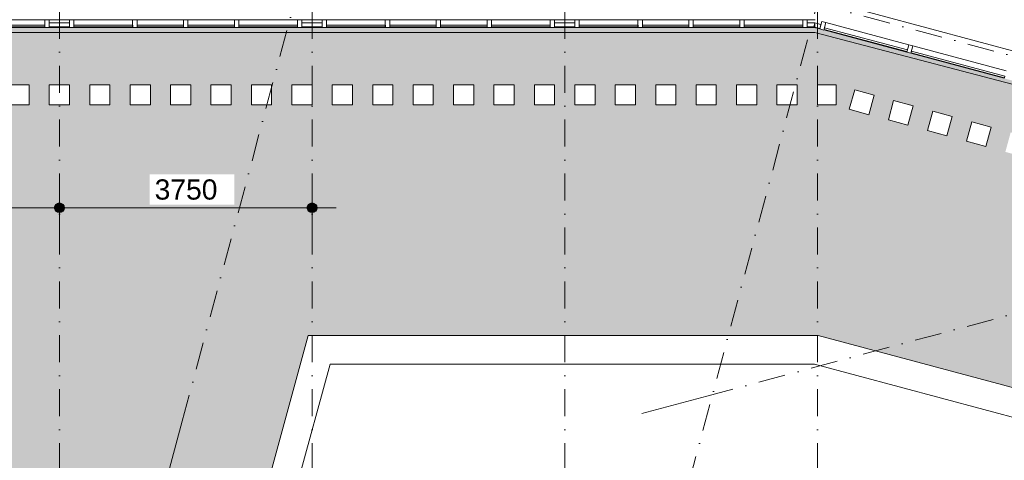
# Model space of a CAD drawing. Header units: millimetres. Extents: x -2530 to 151695, y -8763 to 71774.
# Tile 65 of 217: x 65452 to 80065, y 10512 to 17051. Entities that reach past the tile are written whole.
import ezdxf

# ---------------------------------------------------------------- set-up
doc = ezdxf.new("R2010")
doc.units = ezdxf.units.MM
doc.linetypes.add('RR_Level', pattern=[800, 400, -200, 0, -200])
for name, color, linetype, lineweight in [('A-____-____-DIMS', 211, 'Continuous', 9), ('A-____-____-DIMS-200', 211, 'Continuous', 9), ('A-FLOR-____-OTLN', 192, 'Continuous', 18), ('A-GLAZ-CURT-MCUT', 52, 'Continuous', 13), ('A-GLAZ-CURT-OTLN', 52, 'Continuous', 13), ('A-GLAZ-CWMG-MCUT', 51, 'Continuous', 13), ('A-GLAZ-CWMG-OTLN', 51, 'Continuous', 13), ('A-ROOF-____-OTLN', 132, 'Continuous', 18), ('A-ROOF-____-PATT', 132, 'Continuous', 18), ('A-WALL-____-OTLN', 113, 'Continuous', 18), ('S-GRID-____-OTLN', 1, 'Continuous', 9)]:
    doc.layers.add(name, color=color, linetype=linetype, lineweight=lineweight)
doc.styles.add('Arial_2', font='arial.ttf', dxfattribs={"height": 300})
doc.dimstyles.new('1_5mm_interne_maten_en_details', dxfattribs={"dimscale": 304.8, "dimtxt": 1.004192, "dimasz": 1.83727, "dimexe": 0.984252, "dimexo": 0.0625, "dimgap": 0.098425, "dimtad": 1, "dimdec": 0, "dimlfac": 304.8, "dimzin": 0, "dimdsep": 46, "dimtxsty": 'Arial_2', "dimblk1": 'DOTSMALL', "dimblk2": 'DOTSMALL', "dimsah": 1, "dimcen": 0.09, "dimdle": 1.181102, "dimazin": 0, "dimtfac": 1, "dimtdec": 4, "dimtix": 1, "dimtmove": 0, "dimatfit": 3, "dimfxl": 0.003229, "dimfxlon": 1, "dimtvp": 1, "dimtfill": 1, "dimtolj": 1, "dimtzin": 0, "dimlwd": 13, "dimlwe": 13, "dimarcsym": 2})

# ---------------------------------------------------------------- blocks, each defined once
blk = doc.blocks.new('System Panel - 027_Solid-727907-plot_V1 Copy 1')
at = {"layer": 'A-GLAZ-CURT-MCUT', "color": 250, "lineweight": 9}
for p, q in [((46.25, 10.5), (-46.25, 10.5)), ((-46.25, 10.5), (-46.25, -49.5)), ((46.25, -49.5), (46.25, 10.5)), ((-46.25, -49.5), (46.25, -49.5))]:
    blk.add_line(p, q, dxfattribs=at)
blk = doc.blocks.new('System Panel - HR__-552677-plot_V1 Copy 1')
at = {"layer": 'A-GLAZ-CURT-MCUT', "color": 250, "lineweight": 9}
for p, q in [((717.5, -22.5), (-717.5, -22.5)), ((-717.5, -22.5), (-717.5, -47.5)), ((-717.5, -47.5), (717.5, -47.5)), ((717.5, -47.5), (717.5, -22.5))]:
    blk.add_line(p, q, dxfattribs=at)
blk = doc.blocks.new('Rectangular Mullion - 65 x 114mm-464258-plot_V1 Copy 1')
at = {"layer": 'A-GLAZ-CWMG-OTLN', "color": 250, "lineweight": 9}
for p, q in [((95727, 39608), (97113, 39237)), ((95697, 39498), (97083, 39127))]:
    blk.add_line(p, q, dxfattribs=at)
blk = doc.blocks.new('Rectangular Mullion - 65 x 114mm-464264-plot_V1 Copy 1')
at = {"layer": 'A-GLAZ-CWMG-MCUT', "color": 250, "lineweight": 9}
for p, q in [((-32.5, 57), (32.5, 57)), ((-32.5, -57), (-32.5, 57)), ((32.5, 57), (32.5, -57)), ((32.5, -57), (-32.5, -57))]:
    blk.add_line(p, q, dxfattribs=at)
blk = doc.blocks.new('System Panel - HR__-715256-plot_V1 Copy 1')
at = {"layer": 'A-GLAZ-CURT-MCUT', "color": 250, "lineweight": 9}
for p, q in [((436.25, -22.5), (-436.25, -22.5)), ((-436.25, -22.5), (-436.25, -47.5)), ((-436.25, -47.5), (436.25, -47.5)), ((436.25, -47.5), (436.25, -22.5))]:
    blk.add_line(p, q, dxfattribs=at)
blk = doc.blocks.new('System Panel - 027_Solid-715257-plot_V1 Copy 1')
at = {"layer": 'A-GLAZ-CURT-MCUT', "color": 250, "lineweight": 9}
for p, q in [((150, 10), (-150, 10)), ((-150, 10), (-150, -50)), ((150, -50), (150, 10)), ((-150, -50), (150, -50))]:
    blk.add_line(p, q, dxfattribs=at)
blk = doc.blocks.new('System Panel - HR__-715255-plot_V1 Copy 1')
at = {"layer": 'A-GLAZ-CURT-MCUT', "color": 250, "lineweight": 9}
for p, q in [((345, -22.5), (-345, -22.5)), ((-345, -22.5), (-345, -47.5)), ((-345, -47.5), (345, -47.5)), ((345, -47.5), (345, -22.5))]:
    blk.add_line(p, q, dxfattribs=at)
blk = doc.blocks.new('Rectangular Mullion - 65 x 114mm-674713-plot_V1 Copy 1')
at = {"layer": 'A-GLAZ-CWMG-OTLN', "color": 250, "lineweight": 9}
for p, q in [((35826, 17051), (34954, 17051)), ((35826, 16937), (34954, 16937))]:
    blk.add_line(p, q, dxfattribs=at)
blk = doc.blocks.new('Rectangular Mullion - 65 x 114mm-673955-plot_V1 Copy 1')
at = {"layer": 'A-GLAZ-CWMG-OTLN', "color": 250, "lineweight": 9}
for p, q in [((39941, 17051), (39641, 17051)), ((39941, 17051), (39941, 17004)), ((39941, 16937), (39641, 16937)), ((39941, 16944), (39941, 16937))]:
    blk.add_line(p, q, dxfattribs=at)
blk = doc.blocks.new('Rectangular Mullion - 65 x 114mm-V171-plot_V1 Copy 1')
at = {"layer": 'A-GLAZ-CWMG-OTLN', "color": 250, "lineweight": 9}
for p, q in [((37884, 17051), (37194, 17051)), ((37884, 16937), (37194, 16937))]:
    blk.add_line(p, q, dxfattribs=at)
blk = doc.blocks.new('System Panel - HR__-727909-plot_V1 Copy 1')
at = {"layer": 'A-GLAZ-CURT-MCUT', "color": 250, "lineweight": 9}
for p, q in [((636, -23), (-636, -23)), ((-636, -23), (-636, -48)), ((-636, -48), (636, -48)), ((636, -48), (636, -23))]:
    blk.add_line(p, q, dxfattribs=at)
blk = doc.blocks.new('Rectangular Mullion - 65 x 114mm-727905-plot_V1 Copy 1')
at = {"layer": 'A-GLAZ-CWMG-OTLN', "color": 250, "lineweight": 9}
for p, q in [((78647, 16679), (77418, 17008)), ((78617, 16569), (77389, 16898))]:
    blk.add_line(p, q, dxfattribs=at)
blk = doc.blocks.new('System Panel - 027_Solid-727890-plot_V1 Copy 1')
at = {"layer": 'A-GLAZ-CURT-MCUT', "color": 250, "lineweight": 9}
for p, q in [((55, 10), (-55, 10)), ((-55, 10), (-55, -49)), ((55, -49), (55, 10)), ((-55, -49), (55, -49))]:
    blk.add_line(p, q, dxfattribs=at)
blk = doc.blocks.new('Rectangular Mullion - 65 x 114mm-727901-plot_V1 Copy 1')
at = {"layer": 'A-GLAZ-CWMG-OTLN', "color": 250, "lineweight": 9}
for p, q in [((77259, 17051), (77141, 17051)), ((77244, 16937), (77141, 16937))]:
    blk.add_line(p, q, dxfattribs=at)
blk = doc.blocks.new('027_Gilde - ATC_FacadeModel_rvt-1-plot_V1 Copy 1')
at = {"layer": 'A-ROOF-____-PATT', "lineweight": 9}
h = blk.add_hatch(dxfattribs=at)
h.set_pattern_fill('FP_1', color=8, style=0, pattern_type=2)
h.set_pattern_definition([(0, (0, 0), (812.8, 203.2), [67.056, -542.544, 67.056, -542.544, -3251.2]), (0, (0, 0), (812.8, 203.2), [-1219.2, 67.056, -1152.144, 67.056, -542.544, -1422.4]), (0, (0, 0), (812.8, 203.2), [-3048, 67.056, -339.344, 67.056, -948.944]), (120, (304.8, 101.6), (-582.37636, 602.30545), [67.056, -542.544, 67.056, -542.544, -3251.2]), (120, (304.8, 101.6), (-582.37636, 602.30545), [-1219.2, 67.056, -1152.144, 67.056, -542.544, -1422.4]), (120, (304.8, 101.6), (-582.37636, 602.30545), [-3048, 67.056, -339.344, 67.056, -948.944]), (240, (406.4, 508), (-230.42364, -805.50545), [67.056, -542.544, 67.056, -542.544, -3251.2]), (240, (406.4, 508), (-230.42364, -805.50545), [-1219.2, 67.056, -1152.144, 67.056, -542.544, -1422.4]), (240, (406.4, 508), (-230.42364, -805.50545), [-3048, 67.056, -339.344, 67.056, -948.944])])
h.paths.add_polyline_path([(51010, -4538), (65123, -4538), (69734, 12362), (77301, 12362), (109160, 3862), (143425, 3862), (143425, 19116), (143373, 19102), (143380, 19073), (143187, 19022), (143179, 19050), (143091, 19027), (143099, 18998), (142944, 18956), (142936, 18985), (142813, 18952), (142821, 18923), (142666, 18882), (142658, 18911), (142521, 18874), (142528, 18845), (142374, 18804), (142366, 18832), (142215, 18792), (142223, 18763), (142068, 18722), (142060, 18750), (141876, 18701), (141884, 18672), (141768, 18641), (141760, 18670), (141543, 18612), (141551, 18583), (141435, 18552), (141427, 18580), (141193, 18518), (141200, 18489), (141085, 18458), (141077, 18486), (139169, 17975), (139169, 9725), (139163, 9594), (139146, 9464), (139118, 9337), (139079, 9212), (139029, 9091), (138968, 8975), (138898, 8864), (138818, 8761), (138730, 8664), (138633, 8576), (138530, 8496), (138419, 8426), (138303, 8365), (138182, 8315), (138057, 8276), (137930, 8248), (137800, 8231), (137669, 8225), (110234, 8225), (110113, 8231), (109974, 8250), (109856, 8276), (107383, 8937), (106401, 9196), (106267, 9160), (91617, 13084), (77250, 16861), (31941, 16861), (31941, 16959), (31906, 16925), (31876, 16925), (31876, 17126), (31904, 17152), (31904, 17168), (31834, 17102), (31804, 17102), (31804, 17212), (24866, 17212), (24866, -4538), (48119, -4538)])
h.paths.add_polyline_path([(59682, -357), (30491, -357), (30360, -350), (30230, -332), (30102, -302), (29977, -260), (29856, -207), (29741, -143), (29633, -69), (29531, 15), (29438, 108), (29354, 210), (29280, 318), (29216, 433), (29163, 554), (29121, 678), (29091, 807), (29073, 937), (29066, 1068), (29066, 11587), (29073, 11718), (29091, 11849), (29121, 11977), (29163, 12102), (29216, 12222), (29280, 12337), (29354, 12446), (29438, 12547), (29531, 12640), (29633, 12724), (29743, 12799), (29856, 12862), (29977, 12916), (30102, 12957), (30230, 12988), (30360, 13006), (30491, 13012), (63692, 13012), (63823, 13006), (63952, 12988), (64080, 12958), (64204, 12917), (64324, 12864), (64441, 12799), (64547, 12727), (64648, 12644), (64740, 12552), (64825, 12452), (64899, 12344), (64964, 12230), (65017, 12111), (65060, 11987), (65091, 11860), (65110, 11731), (65117, 11600), (65109, 11446), (65095, 11339), (65067, 11212), (62197, 693), (62147, 546), (62103, 445), (62040, 329), (61966, 218), (61882, 116), (61788, 21), (61687, -64), (61578, -140), (61462, -205), (61341, -259), (61215, -301), (61086, -332), (60955, -350), (60822, -357)])
h.paths.add_polyline_path([(106423, 7998), (106123, 8007), (106131, 8306), (106431, 8298), (106427, 8140)])
h.paths.add_polyline_path([(105839, 8061), (105550, 8140), (105628, 8429), (105918, 8350), (105860, 8140)])
h.paths.add_polyline_path([(106724, 8061), (106645, 8350), (106935, 8429), (107014, 8140), (106821, 8087)])
h.paths.add_polyline_path([(107303, 8219), (107224, 8508), (107514, 8587), (107593, 8298)])
h.paths.add_polyline_path([(105260, 8219), (104971, 8298), (105050, 8587), (105339, 8508), (105282, 8298)])
h.paths.add_polyline_path([(104681, 8377), (104392, 8456), (104471, 8745), (104760, 8666), (104703, 8456)])
h.paths.add_polyline_path([(104102, 8535), (103813, 8614), (103892, 8903), (104181, 8824), (104124, 8614)])
h.paths.add_polyline_path([(103524, 8693), (103234, 8772), (103313, 9061), (103603, 8982), (103530, 8715)])
h.paths.add_polyline_path([(102945, 8851), (102655, 8930), (102734, 9219), (103024, 9140), (102959, 8903)])
h.paths.add_polyline_path([(102366, 9009), (102076, 9087), (102155, 9377), (102445, 9298), (102402, 9140)])
h.paths.add_polyline_path([(101787, 9166), (101498, 9245), (101577, 9535), (101866, 9456), (101809, 9245)])
h.paths.add_polyline_path([(101208, 9324), (100919, 9403), (100998, 9693), (101287, 9614), (101244, 9456)])
h.paths.add_polyline_path([(100629, 9482), (100340, 9561), (100419, 9851), (100708, 9772), (100661, 9600)])
h.paths.add_polyline_path([(100051, 9640), (99761, 9719), (99840, 10009), (100130, 9930), (100078, 9742)])
h.paths.add_polyline_path([(99472, 9798), (99182, 9877), (99261, 10167), (99551, 10088), (99475, 9811)])
h.paths.add_polyline_path([(98893, 9956), (98603, 10035), (98682, 10325), (98972, 10246), (98914, 10035)])
h.paths.add_polyline_path([(98314, 10114), (98025, 10193), (98104, 10483), (98393, 10404), (98336, 10193)])
h.paths.add_polyline_path([(97735, 10272), (97446, 10351), (97525, 10640), (97814, 10562), (97750, 10325)])
h.paths.add_polyline_path([(97156, 10430), (96867, 10509), (96946, 10798), (97235, 10719)])
h.paths.add_polyline_path([(96578, 10588), (96288, 10667), (96367, 10956), (96657, 10877), (96621, 10746)])
h.paths.add_polyline_path([(95999, 10746), (95709, 10825), (95788, 11114), (96078, 11035), (96020, 10825)])
h.paths.add_polyline_path([(95420, 10904), (95130, 10983), (95209, 11272), (95499, 11193), (95441, 10983)])
h.paths.add_polyline_path([(94841, 11062), (94552, 11141), (94631, 11430), (94920, 11351), (94863, 11141)])
h.paths.add_polyline_path([(94262, 11220), (93973, 11299), (94052, 11588), (94341, 11509), (94327, 11457)])
h.paths.add_polyline_path([(93683, 11378), (93394, 11457), (93473, 11746), (93762, 11667), (93705, 11457)])
h.paths.add_polyline_path([(93105, 11536), (92815, 11615), (92894, 11904), (93183, 11825), (93126, 11615)])
h.paths.add_polyline_path([(92526, 11694), (92236, 11773), (92315, 12062), (92605, 11983), (92547, 11773)])
h.paths.add_polyline_path([(91947, 11852), (91657, 11931), (91736, 12220), (92026, 12141), (91968, 11931)])
h.paths.add_polyline_path([(91368, 12010), (91079, 12088), (91158, 12378), (91447, 12299), (91390, 12088)])
h.paths.add_polyline_path([(90789, 12167), (90500, 12246), (90579, 12536), (90868, 12457), (90825, 12299)])
h.paths.add_polyline_path([(90210, 12325), (89921, 12404), (90000, 12694), (90289, 12615), (90220, 12362)])
h.paths.add_polyline_path([(89631, 12483), (89342, 12562), (89421, 12852), (89710, 12773), (89675, 12641)])
h.paths.add_polyline_path([(89053, 12641), (88763, 12720), (88842, 13010), (89132, 12931), (89074, 12720)])
h.paths.add_polyline_path([(88474, 12799), (88184, 12878), (88263, 13168), (88553, 13089)])
h.paths.add_polyline_path([(87895, 12957), (87606, 13036), (87685, 13326), (87974, 13247)])
h.paths.add_polyline_path([(87316, 13115), (87027, 13194), (87106, 13484), (87395, 13405), (87340, 13202)])
h.paths.add_polyline_path([(86737, 13273), (86448, 13352), (86527, 13641), (86816, 13563)])
h.paths.add_polyline_path([(86158, 13431), (85869, 13510), (85948, 13799), (86237, 13720)])
h.paths.add_polyline_path([(85580, 13589), (85290, 13668), (85369, 13957), (85659, 13878), (85601, 13668)])
h.paths.add_polyline_path([(85001, 13747), (84711, 13826), (84790, 14115), (85080, 14036), (85022, 13826)])
h.paths.add_polyline_path([(84422, 13905), (84133, 13984), (84212, 14273), (84501, 14194), (84442, 13979)])
h.paths.add_polyline_path([(83843, 14063), (83554, 14142), (83633, 14431), (83922, 14352)])
h.paths.add_polyline_path([(83264, 14221), (82975, 14300), (83054, 14589), (83343, 14510)])
h.paths.add_polyline_path([(82685, 14379), (82396, 14458), (82475, 14747), (82764, 14668)])
h.paths.add_polyline_path([(82107, 14537), (81817, 14616), (81896, 14905), (82186, 14826)])
h.paths.add_polyline_path([(81528, 14695), (81238, 14774), (81317, 15063), (81607, 14984), (81544, 14755)])
h.paths.add_polyline_path([(80949, 14853), (80660, 14932), (80738, 15221), (81028, 15142)])
h.paths.add_polyline_path([(80370, 15010), (80081, 15089), (80160, 15379), (80449, 15300)])
h.paths.add_polyline_path([(79791, 15168), (79502, 15247), (79581, 15537), (79870, 15458)])
h.paths.add_polyline_path([(79212, 15326), (78923, 15405), (79002, 15695), (79291, 15616), (79256, 15484)])
h.paths.add_polyline_path([(78634, 15484), (78344, 15563), (78423, 15853), (78713, 15774), (78647, 15532)])
h.paths.add_polyline_path([(78054, 15641), (77765, 15724), (77846, 16010), (78134, 15932), (78077, 15724)])
h.paths.add_polyline_path([(77572, 15786), (77291, 15786), (77291, 16086), (77572, 16086), (77572, 16010)])
h.paths.add_polyline_path([(53891, 15786), (53891, 16086), (54191, 16086), (54191, 15786), (53901, 15786)])
h.paths.add_polyline_path([(52091, 15786), (52091, 16086), (52391, 16086), (52391, 15786)])
h.paths.add_polyline_path([(53591, 15786), (53291, 15786), (53291, 16086), (53591, 16086)])
h.paths.add_polyline_path([(52991, 15786), (52691, 15786), (52691, 16086), (52991, 16086)])
h.paths.add_polyline_path([(48119, 15786), (47891, 15786), (47891, 16086), (48191, 16086), (48191, 15786)])
h.paths.add_polyline_path([(48491, 15786), (48491, 16086), (48791, 16086), (48791, 15786)])
h.paths.add_polyline_path([(49091, 15786), (49091, 16086), (49391, 16086), (49391, 15786)])
h.paths.add_polyline_path([(49691, 15786), (49691, 16086), (49991, 16086), (49991, 15786)])
h.paths.add_polyline_path([(50291, 15786), (50291, 16086), (50591, 16086), (50591, 15786)])
h.paths.add_polyline_path([(50891, 15786), (50891, 16086), (51191, 16086), (51191, 15786)])
h.paths.add_polyline_path([(51491, 15786), (51491, 16086), (51791, 16086), (51791, 15786)])
h.paths.add_polyline_path([(59591, 15786), (59291, 15786), (59291, 16086), (59591, 16086)])
h.paths.add_polyline_path([(55091, 15786), (55091, 16086), (55391, 16086), (55391, 15786)])
h.paths.add_polyline_path([(58991, 15786), (58691, 15786), (58691, 16086), (58991, 16086)])
h.paths.add_polyline_path([(54491, 15786), (54491, 16086), (54791, 16086), (54791, 15786)])
h.paths.add_polyline_path([(75514, 15786), (75491, 15786), (75491, 16086), (75791, 16086), (75791, 15786)])
h.paths.add_polyline_path([(55691, 15786), (55691, 16086), (55991, 16086), (55991, 15786)])
h.paths.add_polyline_path([(58391, 15786), (58091, 15786), (58091, 16086), (58391, 16086)])
h.paths.add_polyline_path([(56291, 15786), (56291, 16086), (56591, 16086), (56591, 15786)])
h.paths.add_polyline_path([(56891, 15786), (56891, 16086), (57191, 16086), (57191, 15786)])
h.paths.add_polyline_path([(57491, 15786), (57491, 16086), (57791, 16086), (57791, 15786)])
h.paths.add_polyline_path([(44891, 15786), (44891, 16086), (45191, 16086), (45191, 15786)])
h.paths.add_polyline_path([(45491, 15786), (45491, 16086), (45791, 16086), (45791, 15786)])
h.paths.add_polyline_path([(46091, 15786), (46091, 16086), (46391, 16086), (46391, 15786)])
h.paths.add_polyline_path([(43391, 15786), (43091, 15786), (43091, 16086), (43391, 16086)])
h.paths.add_polyline_path([(42791, 15786), (42491, 15786), (42491, 16086), (42791, 16086)])
h.paths.add_polyline_path([(59891, 15786), (59891, 16086), (60191, 16086), (60191, 15786)])
h.paths.add_polyline_path([(44591, 15786), (44291, 15786), (44291, 16086), (44591, 16086)])
h.paths.add_polyline_path([(61091, 15786), (61091, 16086), (61391, 16086), (61391, 15786)])
h.paths.add_polyline_path([(61691, 15786), (61691, 16086), (61991, 16086), (61991, 15786)])
h.paths.add_polyline_path([(62291, 15786), (62291, 16086), (62591, 16086), (62591, 15786), (62573, 15786)])
h.paths.add_polyline_path([(60791, 15786), (60491, 15786), (60491, 16086), (60791, 16086)])
h.paths.add_polyline_path([(43991, 15786), (43691, 15786), (43691, 16086), (43991, 16086)])
h.paths.add_polyline_path([(76091, 15786), (76091, 16086), (76391, 16086), (76391, 15786)])
h.paths.add_polyline_path([(47591, 15786), (47291, 15786), (47291, 16086), (47591, 16086)])
h.paths.add_polyline_path([(46991, 15786), (46691, 15786), (46691, 16086), (46991, 16086)])
h.paths.add_polyline_path([(76691, 15786), (76691, 16086), (76991, 16086), (76991, 15786)])
h.paths.add_polyline_path([(73691, 15786), (73691, 16086), (73991, 16086), (73991, 15786), (73698, 15786)])
h.paths.add_polyline_path([(74291, 15786), (74291, 16086), (74591, 16086), (74591, 15786)])
h.paths.add_polyline_path([(74891, 15786), (74891, 16086), (75191, 16086), (75191, 15786)])
h.paths.add_polyline_path([(71291, 15786), (71291, 16086), (71591, 16086), (71591, 15786)])
h.paths.add_polyline_path([(71891, 15786), (71891, 16086), (72191, 16086), (72191, 15786)])
h.paths.add_polyline_path([(72491, 15786), (72491, 16086), (72791, 16086), (72791, 15786)])
h.paths.add_polyline_path([(73091, 15786), (73091, 16086), (73391, 16086), (73391, 15786)])
h.paths.add_polyline_path([(63491, 15786), (63491, 16086), (63791, 16086), (63791, 15786)])
h.paths.add_polyline_path([(65891, 15786), (65891, 16086), (66191, 16086), (66191, 15786)])
h.paths.add_polyline_path([(40991, 15786), (40691, 15786), (40691, 16086), (40991, 16086), (40991, 15804)])
h.paths.add_polyline_path([(65591, 15786), (65291, 15786), (65291, 16086), (65591, 16086)])
h.paths.add_polyline_path([(70991, 15786), (70691, 15786), (70691, 16086), (70991, 16086)])
h.paths.add_polyline_path([(36791, 15786), (36491, 15786), (36491, 16086), (36791, 16086)])
h.paths.add_polyline_path([(40391, 15786), (40091, 15786), (40091, 16086), (40391, 16086), (40391, 15837)])
h.paths.add_polyline_path([(39791, 15786), (39491, 15786), (39491, 16086), (39791, 16086), (39791, 15909)])
h.paths.add_polyline_path([(39191, 15786), (38891, 15786), (38891, 16086), (39191, 16086), (39191, 15982)])
h.paths.add_polyline_path([(38591, 15786), (38291, 15786), (38291, 16086), (38591, 16086), (38591, 16055)])
h.paths.add_polyline_path([(37991, 15786), (37691, 15786), (37691, 16086), (37991, 16086)])
h.paths.add_polyline_path([(37391, 15786), (37091, 15786), (37091, 16086), (37391, 16086)])
h.paths.add_polyline_path([(42191, 15786), (41891, 15786), (41891, 16086), (42191, 16086)])
h.paths.add_polyline_path([(41591, 15786), (41291, 15786), (41291, 16086), (41591, 16086)])
h.paths.add_polyline_path([(70391, 15786), (70091, 15786), (70091, 16086), (70391, 16086)])
h.paths.add_polyline_path([(69791, 15786), (69491, 15786), (69491, 16086), (69791, 16086)])
h.paths.add_polyline_path([(69191, 15786), (68891, 15786), (68891, 16086), (69191, 16086)])
h.paths.add_polyline_path([(68591, 15786), (68291, 15786), (68291, 16086), (68591, 16086)])
h.paths.add_polyline_path([(67991, 15786), (67691, 15786), (67691, 16086), (67991, 16086)])
h.paths.add_polyline_path([(62891, 15786), (62891, 16086), (63191, 16086), (63191, 15786)])
h.paths.add_polyline_path([(64091, 15786), (64091, 16086), (64391, 16086), (64391, 15786)])
h.paths.add_polyline_path([(64691, 15786), (64691, 16086), (64991, 16086), (64991, 15786)])
h.paths.add_polyline_path([(67391, 15786), (67091, 15786), (67091, 16086), (67391, 16086)])
h.paths.add_polyline_path([(66791, 15786), (66491, 15786), (66491, 16086), (66791, 16086)])
h.paths.add_polyline_path([(36191, 15786), (35891, 15786), (35891, 16086), (36191, 16086)])
h.paths.add_polyline_path([(34091, 15786), (34091, 16086), (34391, 16086), (34391, 15786)])
h.paths.add_polyline_path([(35591, 15786), (35291, 15786), (35291, 16086), (35591, 16086)])
h.paths.add_polyline_path([(33191, 15786), (32891, 15786), (32891, 16086), (33191, 16086)])
h.paths.add_polyline_path([(32591, 15786), (32291, 15786), (32291, 16086), (32591, 16086)])
h.paths.add_polyline_path([(34991, 15786), (34691, 15786), (34691, 16086), (34991, 16086)])
h.paths.add_polyline_path([(33491, 15786), (33491, 16086), (33791, 16086), (33791, 15786)])
h.paths.add_polyline_path([(39191, 16386), (38891, 16386), (38891, 16686), (39191, 16686)])
h.paths.add_polyline_path([(139429, 16982), (139351, 17271), (139640, 17350), (139719, 17061)])
h.paths.add_polyline_path([(140008, 17140), (139929, 17429), (140219, 17508), (140298, 17219), (140219, 17197)])
h.paths.add_polyline_path([(140587, 17298), (140508, 17587), (140798, 17666), (140877, 17377), (140629, 17309)])
h.paths.add_polyline_path([(141166, 17456), (141087, 17745), (141376, 17824), (141455, 17535), (141376, 17513)])
h.paths.add_polyline_path([(141745, 17614), (141666, 17903), (141955, 17982), (142034, 17693), (141955, 17671)])
h.paths.add_polyline_path([(142324, 17770), (142245, 18061), (142533, 18140), (142614, 17854), (142372, 17784)])
h.paths.add_polyline_path([(142903, 17928), (142824, 18219), (143112, 18298), (143193, 18012)])
at = {"layer": 'A-FLOR-____-OTLN', "color": 210}
for p, q in [((65591, 16086), (65291, 16086)), ((65591, 15786), (65591, 16086)), ((66191, 16086), (65891, 16086)), ((65891, 16086), (65891, 15786)), ((66191, 15786), (66191, 16086)), ((66791, 16086), (66491, 16086)), ((66491, 16086), (66491, 15786)), ((66791, 15786), (66791, 16086)), ((67391, 16086), (67091, 16086)), ((67091, 16086), (67091, 15786)), ((67391, 15786), (67391, 16086)), ((67991, 16086), (67691, 16086)), ((67691, 16086), (67691, 15786)), ((67991, 15786), (67991, 16086)), ((68591, 16086), (68291, 16086)), ((68291, 16086), (68291, 15786)), ((68591, 15786), (68591, 16086)), ((69191, 16086), (68891, 16086)), ((68891, 16086), (68891, 15786)), ((69191, 15786), (69191, 16086)), ((69791, 16086), (69491, 16086)), ((69491, 16086), (69491, 15786)), ((69791, 15786), (69791, 16086)), ((70391, 16086), (70091, 16086)), ((70091, 16086), (70091, 15786)), ((70391, 15786), (70391, 16086)), ((70991, 16086), (70691, 16086)), ((70691, 16086), (70691, 15786)), ((70991, 15786), (70991, 16086)), ((71591, 16086), (71291, 16086)), ((71291, 16086), (71291, 15786)), ((71591, 15786), (71591, 16086)), ((72191, 16086), (71891, 16086)), ((71891, 16086), (71891, 15786)), ((72191, 15786), (72191, 16086)), ((72791, 16086), (72491, 16086)), ((72491, 16086), (72491, 15786)), ((72791, 15786), (72791, 16086)), ((73391, 16086), (73091, 16086)), ((73091, 16086), (73091, 15786)), ((73391, 15786), (73391, 16086)), ((73991, 16086), (73691, 16086)), ((73691, 16086), (73691, 15786)), ((73991, 15786), (73991, 16086)), ((74591, 16086), (74291, 16086)), ((74291, 16086), (74291, 15786)), ((74591, 15786), (74591, 16086)), ((75191, 16086), (74891, 16086)), ((74891, 16086), (74891, 15786)), ((75191, 15786), (75191, 16086)), ((75791, 16086), (75491, 16086)), ((75491, 16086), (75491, 15786)), ((75791, 15786), (75791, 16086)), ((76391, 16086), (76091, 16086)), ((76091, 16086), (76091, 15786)), ((76391, 15786), (76391, 16086)), ((76991, 16086), (76691, 16086)), ((76691, 16086), (76691, 15786)), ((76991, 15786), (76991, 16086)), ((77572, 16086), (77291, 16086)), ((77291, 16086), (77291, 15786)), ((77572, 15786), (77572, 16086)), ((77846, 16010), (77765, 15724)), ((78134, 15932), (77846, 16010)), ((78054, 15641), (78134, 15932)), ((65291, 15786), (65591, 15786)), ((65891, 15786), (66191, 15786)), ((66491, 15786), (66791, 15786)), ((67091, 15786), (67391, 15786)), ((67691, 15786), (67991, 15786)), ((68291, 15786), (68591, 15786)), ((68891, 15786), (69191, 15786)), ((69491, 15786), (69791, 15786)), ((70091, 15786), (70391, 15786)), ((70691, 15786), (70991, 15786)), ((71291, 15786), (71591, 15786)), ((71891, 15786), (72191, 15786)), ((72491, 15786), (72791, 15786)), ((73091, 15786), (73391, 15786)), ((73691, 15786), (73991, 15786)), ((74291, 15786), (74591, 15786)), ((74891, 15786), (75191, 15786)), ((75491, 15786), (75791, 15786)), ((76091, 15786), (76391, 15786)), ((76691, 15786), (76991, 15786)), ((77291, 15786), (77572, 15786)), ((78423, 15853), (78344, 15563)), ((78713, 15774), (78423, 15853)), ((77765, 15724), (78054, 15641)), ((78634, 15484), (78713, 15774)), ((79002, 15695), (78923, 15405)), ((79291, 15616), (79002, 15695)), ((78344, 15563), (78634, 15484)), ((79212, 15326), (79291, 15616)), ((79581, 15537), (79502, 15247)), ((79870, 15458), (79581, 15537)), ((78923, 15405), (79212, 15326)), ((79791, 15168), (79870, 15458)), ((79502, 15247), (79791, 15168)), ((65447, -4963), (70059, 11937)), ((77246, 11937), (70059, 11937)), ((77246, 11937), (109104, 3437))]:
    blk.add_line(p, q, dxfattribs=at)
at = {"layer": 'A-ROOF-____-OTLN', "color": 210}
for p, q in [((77255, 16861), (31941, 16861)), ((91905, 13008), (77255, 16861))]:
    blk.add_line(p, q, dxfattribs=at)
at = {"layer": 'A-WALL-____-OTLN', "color": 210}
for p, q in [((77439, 17324), (84428, 15452)), ((77245, 16936), (53704, 16936)), ((77326, 16915), (77245, 16936)), ((65123, -4538), (69734, 12362)), ((70175, 12362), (69734, 12362)), ((70175, 12362), (77301, 12362)), ((77301, 12362), (109160, 3862)), ((70059, 11937), (65563, -4538)), ((77246, 11937), (70059, 11937)), ((109104, 3437), (77246, 11937))]:
    blk.add_line(p, q, dxfattribs=at)
at = {"layer": 'A-GLAZ-CURT-OTLN', "color": 210, "lineweight": 18}
for name, p in [('System Panel - HR__-715256-plot_V1 Copy 1', (65390, 16994)), ('System Panel - 027_Solid-715257-plot_V1 Copy 1', (66041, 16994)), ('System Panel - HR__-715256-plot_V1 Copy 1', (66693, 16994)), ('System Panel - HR__-715255-plot_V1 Copy 1', (67539, 16994)), ('System Panel - HR__-715255-plot_V1 Copy 1', (68294, 16994)), ('System Panel - HR__-715256-plot_V1 Copy 1', (69140, 16994)), ('System Panel - 027_Solid-715257-plot_V1 Copy 1', (69791, 16994)), ('System Panel - HR__-715256-plot_V1 Copy 1', (70443, 16994)), ('System Panel - HR__-715255-plot_V1 Copy 1', (71289, 16994)), ('System Panel - HR__-715255-plot_V1 Copy 1', (72044, 16994)), ('System Panel - HR__-715256-plot_V1 Copy 1', (72890, 16994)), ('System Panel - 027_Solid-715257-plot_V1 Copy 1', (73541, 16994)), ('System Panel - HR__-715256-plot_V1 Copy 1', (74193, 16994)), ('System Panel - HR__-715255-plot_V1 Copy 1', (75039, 16994)), ('System Panel - HR__-715255-plot_V1 Copy 1', (75794, 16994)), ('System Panel - HR__-715256-plot_V1 Copy 1', (76640, 16994)), ('System Panel - 027_Solid-727890-plot_V1 Copy 1', (77196, 16994))]:
    blk.add_blockref(name, p, dxfattribs=at)
at = {"layer": 'A-GLAZ-CURT-OTLN', "color": 210, "lineweight": 18, "rotation": 345.0000000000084}
for name, p in [('System Panel - 027_Solid-727907-plot_V1 Copy 1', (77296, 16982)), ('System Panel - HR__-727909-plot_V1 Copy 1', (78018, 16788)), ('System Panel - HR__-552677-plot_V1 Copy 1', (79388, 16421))]:
    blk.add_blockref(name, p, dxfattribs=at)
at = {"layer": 'A-GLAZ-CWMG-OTLN', "color": 210, "lineweight": 18}
for name, p in [('Rectangular Mullion - 65 x 114mm-674713-plot_V1 Copy 1', (30000, 0)), ('Rectangular Mullion - 65 x 114mm-673955-plot_V1 Copy 1', (26250, 0)), ('Rectangular Mullion - 65 x 114mm-674713-plot_V1 Copy 1', (31303, 0)), ('Rectangular Mullion - 65 x 114mm-V171-plot_V1 Copy 1', (30000, 0)), ('Rectangular Mullion - 65 x 114mm-V171-plot_V1 Copy 1', (30755, 0)), ('Rectangular Mullion - 65 x 114mm-674713-plot_V1 Copy 1', (33750, 0)), ('Rectangular Mullion - 65 x 114mm-673955-plot_V1 Copy 1', (30000, 0)), ('Rectangular Mullion - 65 x 114mm-674713-plot_V1 Copy 1', (35053, 0)), ('Rectangular Mullion - 65 x 114mm-V171-plot_V1 Copy 1', (33750, 0)), ('Rectangular Mullion - 65 x 114mm-V171-plot_V1 Copy 1', (34505, 0)), ('Rectangular Mullion - 65 x 114mm-674713-plot_V1 Copy 1', (37500, 0)), ('Rectangular Mullion - 65 x 114mm-673955-plot_V1 Copy 1', (33750, 0)), ('Rectangular Mullion - 65 x 114mm-674713-plot_V1 Copy 1', (38803, 0)), ('Rectangular Mullion - 65 x 114mm-V171-plot_V1 Copy 1', (37500, 0)), ('Rectangular Mullion - 65 x 114mm-V171-plot_V1 Copy 1', (38255, 0)), ('Rectangular Mullion - 65 x 114mm-674713-plot_V1 Copy 1', (41250, 0)), ('Rectangular Mullion - 65 x 114mm-727901-plot_V1 Copy 1', (0, 0)), ('Rectangular Mullion - 65 x 114mm-727905-plot_V1 Copy 1', (0, 0))]:
    blk.add_blockref(name, p, dxfattribs=at)
at = {"layer": 'A-GLAZ-CWMG-OTLN', "color": 210, "lineweight": 18, "extrusion": (0, 0, -1)}
for p, rotation in [((-65859, 16994), 180), ((-66224, 16994), 180), ((-67161, 16994), 180), ((-67916, 16994), 180), ((-68671, 16994), 180), ((-69609, 16994), 180), ((-69974, 16994), 180), ((-70911, 16994), 180), ((-71666, 16994), 180), ((-72421, 16994), 180), ((-73359, 16994), 180), ((-73724, 16994), 180), ((-74661, 16994), 180), ((-75416, 16994), 180), ((-76171, 16994), 180), ((-77109, 16994), 180), ((-77372, 16961), 194.9999999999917), ((-78663, 16615), 194.9999999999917)]:
    blk.add_blockref('Rectangular Mullion - 65 x 114mm-464264-plot_V1 Copy 1', p, dxfattribs=dict(at, rotation=rotation))
at = {"layer": 'A-GLAZ-CWMG-OTLN', "color": 210, "lineweight": 18, "rotation": 180}
blk.add_blockref('Rectangular Mullion - 65 x 114mm-464258-plot_V1 Copy 1', (175792, 55789), dxfattribs=at)
blk = doc.blocks.new('DIMBLOCK16-plot_V1 Copy 1')
at = {"layer": 'A-____-____-DIMS-200', "lineweight": 25}
h = blk.add_hatch(color=256, dxfattribs=at)
edge = h.paths.add_edge_path()
edge.add_arc((62291, 14261), 70, 0, 360)
h = blk.add_hatch(color=256, dxfattribs=at)
edge = h.paths.add_edge_path()
edge.add_arc((66041, 14261), 70, 0, 360)
at = {"layer": 'A-____-____-DIMS-200', "lineweight": 13}
for p, q in [((62291, 14561), (62291, 13961)), ((62291, 14261), (62291, 14561)), ((66041, 14561), (66041, 13961)), ((66041, 14261), (66041, 14561)), ((62291, 14261), (66041, 14261))]:
    blk.add_line(p, q, dxfattribs=at)
at = {"layer": 'A-____-____-DIMS-200', "lineweight": 25}
for centre in [(62291, 14261), (66041, 14261)]:
    blk.add_circle(centre, 70, dxfattribs=at)
at = {"layer": 'A-____-____-DIMS-200', "color": 0, "lineweight": 13, "insert": (63705, 14681), "char_height": 300, "width": 1107.53, "attachment_point": 1, "line_spacing_factor": 0.941778, "style": 'Arial_2', "bg_fill": 3, "box_fill_scale": 1.25, "bg_fill_color": 256, "bg_fill_true_color": 13158600, "bg_fill_transparency": 0}
blk.add_mtext('3750', dxfattribs=at)
blk = doc.blocks.new('_DotSmall')
at = {"color": 0, "linetype": 'ByBlock', "const_width": 0.5}
blk.add_lwpolyline([(-0.0625, 0, 1), (0.0625, 0, 1)], format="xyb", close=True, dxfattribs=at)
blk = doc.blocks.new('DIMBLOCK17-plot_V1 Copy 1')
at = {"layer": 'A-____-____-DIMS-200', "lineweight": 25}
h = blk.add_hatch(color=256, dxfattribs=at)
edge = h.paths.add_edge_path()
edge.add_arc((66041, 14261), 70, 0, 360)
h = blk.add_hatch(color=256, dxfattribs=at)
edge = h.paths.add_edge_path()
edge.add_arc((69791, 14261), 70, 0, 360)
at = {"layer": 'A-____-____-DIMS-200', "lineweight": 13}
for p, q in [((66041, 14561), (66041, 13961)), ((66041, 14261), (66041, 14561)), ((69791, 14561), (69791, 13961)), ((69791, 14261), (69791, 14561)), ((66041, 14261), (70151, 14261))]:
    blk.add_line(p, q, dxfattribs=at)
at = {"layer": 'A-____-____-DIMS-200', "lineweight": 25}
for centre in [(66041, 14261), (69791, 14261)]:
    blk.add_circle(centre, 70, dxfattribs=at)
at = {"layer": 'A-____-____-DIMS-200', "color": 0, "lineweight": 13, "insert": (67455, 14681), "char_height": 300, "width": 1107.53, "attachment_point": 1, "line_spacing_factor": 0.941778, "style": 'Arial_2', "bg_fill": 3, "box_fill_scale": 1.25, "bg_fill_color": 256, "bg_fill_true_color": 13158600, "bg_fill_transparency": 0}
blk.add_mtext('3750', dxfattribs=at)

msp = doc.modelspace()

# ---------------------------------------------------------------- hatches: boundary and pattern name
at = {"layer": 'A-FLOR-____-OTLN', "lineweight": 5}
h = msp.add_hatch(color=10, dxfattribs=at)
h.paths.add_polyline_path([(34330.0301, 16920.83), (34330.0301, 16936.5369), (34104.9485, 16934.8954), (34104.9485, 16920.829), (34273.7699, 16920.829)])
h.paths.add_polyline_path([(32435.7946, 16920.8579), (32435.7946, 16936.5369), (32381.8514, 16935.4731), (32381.8514, 16920.8575), (32394.299, 16920.8614)])
h.paths.add_polyline_path([(91905.2096, 13008.0858), (77238.7235, 16936.169), (34812.5774, 16936.1689), (34812.5774, 16906.7657), (34692.5778, 16906.7657), (34692.5778, 16936.5369), (34450.0321, 16934.8902), (34450.0321, 16906.7657), (34330.0301, 16906.775), (34330.0301, 16920.83), (34104.9485, 16920.829), (34104.9485, 16906.775), (33984.9489, 16906.775), (33984.9489, 16936.5369), (33794.4302, 16934.9001), (33794.4302, 16906.775), (33634.4307, 16906.7773), (33634.4307, 16920.844), (33477.8705, 16920.844), (33477.8705, 16906.7797), (33317.871, 16907.3409), (33317.871, 16936.5369), (33175.3401, 16935.8469), (33175.3355, 16906.7855), (33015.3359, 16906.7866), (33015.3381, 16936.5369), (32887.5275, 16936.1689), (32887.5275, 16906.7913), (32727.5303, 16906.7913), (32727.5303, 16936.5369), (32635.794, 16936.1689), (32635.794, 16906.7913), (32435.7946, 16906.7948), (32435.7946, 16920.8579), (32381.8514, 16920.8575), (32381.8514, 16906.7948), (32181.8519, 16906.7948), (32181.8519, 16920.8614), (32149.333, 16920.861), (32149.333, 16906.7983), (31949.3336, 16906.8006), (31949.3336, 16936.8011), (31941.4852, 16934.9285), (31941.4834, 16861.169), (77255.2367, 16861.169), (91722.2613, 13056.203)])
h.paths.add_polyline_path([(34636.3211, 16920.8255), (34636.3257, 16920.8267), (34450.0321, 16920.829)])
h.paths.add_polyline_path([(33634.4307, 16920.8373), (33634.4307, 16936.5369), (33477.8705, 16936.1689), (33477.8705, 16920.844)])
h.paths.add_polyline_path([(32149.333, 16920.861), (32181.8519, 16921.9607), (32181.8519, 16936.5369), (32149.333, 16935.8626), (32149.333, 16921.7985)])
h.paths.add_polyline_path([(67886.3872, 46625.875), (55577.5849, 67938.037), (67790.9135, 46651.4571)])
h.paths.add_polyline_path([(36555, 53500), (39791.4834, 53500), (39791.4834, 53537.5), (39753.9834, 53537.5), (39753.9834, 60962.5), (32328.9834, 60962.5), (32328.9834, 53500), (33392.95, 53500)])

# ---------------------------------------------------------------- linework, layer by layer
at = {"layer": 'S-GRID-____-OTLN', "linetype": 'RR_Level'}
for p, q in [((66041.4834, 70774.2271), (66041.4834, -6763.3674)), ((69791.4834, 70774.2271), (69791.4834, -6763.3674)), ((73541.485, 70774.2271), (73541.485, -6763.3674)), ((77291.485, 70774.2271), (77291.485, -6763.3674)), ((67864.6299, 11094.0622), (77964.8369, 48788.5481)), ((75177.7869, 9409.3119), (85277.994, 47103.7978)), ((146374.834, -1224.6594), (790.4734, 37784.5525)), ((75650.9249, 11464.402), (144032.124, 29787.0891))]:
    msp.add_line(p, q, dxfattribs=at)
at = {"layer": 'S-GRID-____-OTLN'}
for p, q in [((74684.999, 11205.583), (75650.9249, 11464.402)), ((67605.8108, 10128.1364), (67864.6299, 11094.0622))]:
    msp.add_line(p, q, dxfattribs=at)

# ---------------------------------------------------------------- block references
at = {"lineweight": 5}
msp.add_blockref('027_Gilde - ATC_FacadeModel_rvt-1-plot_V1 Copy 1', (0, 0), dxfattribs=at)

# ---------------------------------------------------------------- next in the draw order: dimensions: what is measured, and where the dimension line sits
at = {"layer": 'A-____-____-DIMS', "lineweight": 13}
dim = msp.add_linear_dim(base=(66041.4834, 14261.2236), p1=(62291.4834, 14561.2236), p2=(66041.4834, 14561.2236), dimstyle='1_5mm_interne_maten_en_details', override={"dimpost": '<>', "dimfxl": 3750}, dxfattribs=at)
dim.commit()
dim.dimension.update_dxf_attribs({"geometry": 'DIMBLOCK16-plot_V1 Copy 1', "text_midpoint": (64166.4834, 14444.4978)})

# ---------------------------------------------------------------- next in the draw order: dimensions: what is measured, and where the dimension line sits
dim = msp.add_linear_dim(base=(69791.4834, 14261.2236), p1=(66041.4834, 14561.2236), p2=(69791.4834, 14561.2236), dimstyle='1_5mm_interne_maten_en_details', override={"dimpost": '<>', "dimfxl": 3750}, dxfattribs=at)
dim.commit()
dim.dimension.update_dxf_attribs({"geometry": 'DIMBLOCK17-plot_V1 Copy 1', "text_midpoint": (67916.4834, 14444.4978)})

doc.saveas('drawing.dxf')
